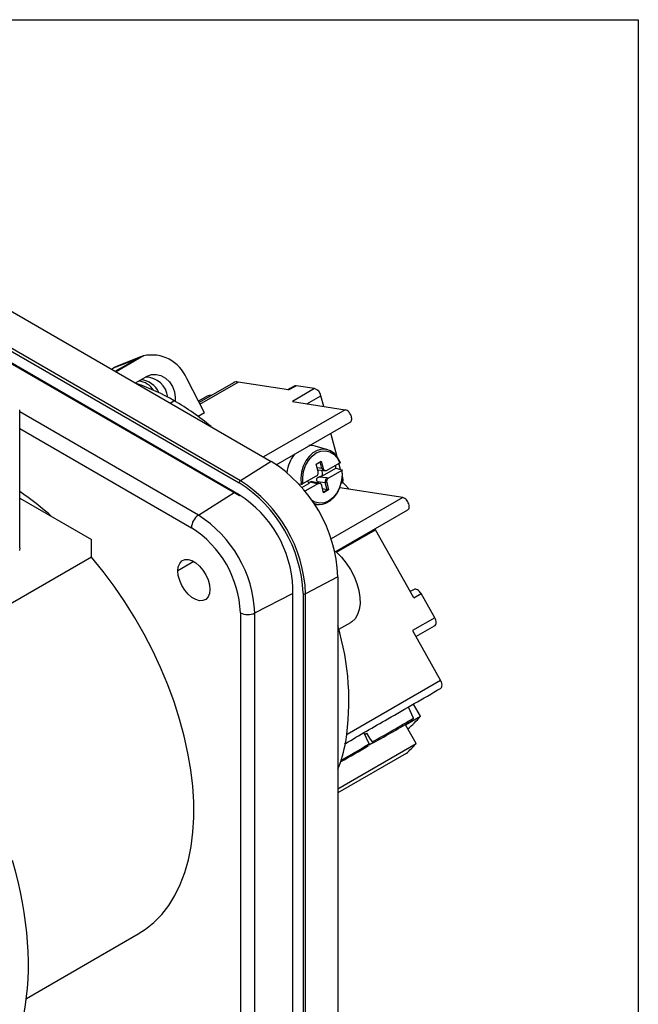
# Model space of a CAD drawing. Header units: inches. Extents: x 0 to 33, y 0 to 25.5.
# Tile 13 of 13: x 29.5 to 33, y 19.9 to 25.5. Entities that reach past the tile are written whole.
import ezdxf

# ---------------------------------------------------------------- set-up
doc = ezdxf.new("R2010")
doc.units = ezdxf.units.IN
doc.header["$LTSCALE"] = 3
doc.header["$MEASUREMENT"] = 0
doc.linetypes.add('SLD-Solid', pattern=[0])
doc.layers.add('SLD-DEFPOINTS', color=7, linetype='Continuous')

# ---------------------------------------------------------------- blocks, each defined once
blk = doc.blocks.new('Block2')
at = {"color": 7, "linetype": 'SLD-Solid', "lineweight": 18}
for p, q in [((33.0003, 25.5003), (0.0003, 25.5003)), ((33.0003, 0.0003), (33.0003, 25.5003))]:
    blk.add_line(p, q, dxfattribs=at)

msp = doc.modelspace()

# ---------------------------------------------------------------- linework, layer by layer
at = {"color": 7, "linetype": 'SLD-Solid'}
for p, q in [((0.0003, 25.5003), (33.0003, 25.5003)), ((33.0003, 25.5003), (33.0003, 0.0003))]:
    msp.add_line(p, q, dxfattribs=at)
for p, q in [((28.7455, 24.2682), (30.9281, 23.0082)), ((30.7538, 22.8988), (29.2862, 23.746)), ((29.2935, 23.7261), (30.7471, 22.8869)), ((30.7471, 22.8199), (29.3504, 23.6262)), ((29.3526, 23.6216), (30.7491, 22.8154)), ((30.0375, 23.5356), (30.1699, 23.5875)), ((30.0473, 23.5167), (30.1699, 23.5875)), ((30.2062, 23.6033), (30.0517, 23.5141)), ((30.1947, 23.5991), (30.0587, 23.5458)), ((30.026, 23.529), (30.0375, 23.5356)), ((30.0587, 23.5458), (30.0375, 23.5356)), ((30.162, 23.4504), (30.228, 23.4885)), ((30.5505, 23.2811), (30.4505, 23.4766)), ((30.7148, 23.4518), (30.5206, 23.3396)), ((30.5248, 23.3314), (30.7402, 23.4558)), ((31.0261, 23.4109), (30.7402, 23.4558)), ((31.0577, 23.4334), (31.0204, 23.4118)), ((31.0261, 23.4109), (31.0679, 23.435)), ((31.1725, 23.4186), (31.0473, 23.3463)), ((31.1725, 23.4186), (31.0679, 23.435)), ((30.3796, 23.3504), (30.3608, 23.3357)), ((30.5656, 23.3754), (30.5167, 23.3472)), ((31.0473, 23.3463), (31.3449, 23.2995)), ((31.1295, 23.3333), (31.2082, 23.3788)), ((31.2243, 23.3185), (31.2082, 23.3788)), ((29.5075, 22.5204), (29.5075, 23.2984)), ((30.5166, 22.7046), (29.5075, 23.2872)), ((30.5505, 23.2811), (30.5157, 23.261)), ((31.3449, 23.2995), (30.8842, 23.0335)), ((30.9558, 22.9884), (31.3737, 23.2296)), ((29.5075, 23.1934), (30.4771, 22.6336)), ((31.3001, 23.0343), (31.2648, 23.1667)), ((31.2473, 23.0733), (31.1762, 23.0942)), ((30.9281, 23.0082), (30.7538, 22.8988)), ((31.182, 22.9928), (31.2099, 23.0085)), ((31.2127, 22.9685), (31.2033, 23.0048)), ((31.2099, 23.0085), (31.2206, 22.9673)), ((31.1926, 22.9515), (31.182, 22.9928)), ((31.2127, 22.9685), (31.1876, 22.9709)), ((31.1904, 22.9601), (31.2237, 22.9569)), ((31.2206, 22.9673), (31.2127, 22.9685)), ((31.2175, 22.9268), (31.2929, 22.9693)), ((31.2234, 22.957), (31.2315, 22.9557)), ((31.2392, 22.9572), (31.3157, 23.0003)), ((31.3268, 22.9573), (31.2503, 22.9142)), ((31.319, 22.9632), (31.31, 22.9972)), ((31.1068, 22.8826), (31.1833, 22.9257)), ((31.1481, 22.8928), (31.186, 22.884)), ((31.1948, 22.8854), (31.1528, 22.8951)), ((31.1887, 22.8939), (31.1945, 22.8854)), ((31.1887, 22.8939), (31.2331, 22.8896)), ((31.2419, 22.9155), (31.1962, 22.9199)), ((31.2331, 22.8896), (31.241, 22.8884)), ((31.2438, 22.8484), (31.2331, 22.8896)), ((31.2503, 22.9142), (31.2419, 22.9155)), ((31.332, 22.9146), (31.328, 22.9123)), ((31.332, 22.9146), (31.3291, 22.9256)), ((31.0794, 22.8818), (31.0964, 22.8802)), ((31.1002, 22.8607), (31.1409, 22.8836)), ((31.1944, 22.8827), (31.118, 22.8396)), ((31.186, 22.884), (31.1944, 22.8827)), ((31.2021, 22.8842), (31.194, 22.8855)), ((31.2237, 22.8314), (31.213, 22.8727)), ((31.2438, 22.8484), (31.218, 22.8536)), ((31.2224, 22.8364), (31.2438, 22.8484)), ((31.2516, 22.8472), (31.2237, 22.8314)), ((31.241, 22.8884), (31.2516, 22.8472)), ((31.2516, 22.8472), (31.2438, 22.8484)), ((31.67, 22.8038), (31.3151, 22.8595)), ((29.5075, 22.8014), (29.9133, 22.5671)), ((30.5166, 22.7046), (30.7182, 22.8332)), ((30.7491, 22.8154), (30.7506, 22.8145)), ((31.67, 22.8038), (31.2656, 22.5703)), ((31.1708, 22.7654), (31.1988, 22.7647)), ((31.2849, 22.4949), (31.6988, 22.7339)), ((31.2968, 22.4951), (31.5158, 22.6216)), ((31.7319, 22.2383), (31.5158, 22.6216)), ((29.9133, 22.4678), (29.9133, 22.5671)), ((29.9133, 22.4678), (29.4303, 22.1889)), ((30.491, 22.4424), (30.4005, 22.3902)), ((31.3039, 22.3573), (31.122, 22.261)), ((31.3039, 22.3573), (31.3039, 19.6119)), ((31.0474, 22.2997), (31.0474, 22.2987)), ((31.0474, 22.2987), (31.0474, 19.5533)), ((31.0503, 19.5493), (31.0503, 22.2947)), ((31.7343, 22.2859), (31.7119, 22.2738)), ((31.7343, 22.2859), (31.7123, 22.2731)), ((30.8353, 22.1528), (31.0474, 22.263)), ((31.1084, 22.2644), (31.1084, 22.2612)), ((31.1084, 22.2612), (31.1084, 19.5158)), ((31.122, 19.5157), (31.122, 22.261)), ((31.7319, 22.2383), (31.7737, 22.2624)), ((31.851, 22.1252), (31.7737, 22.2624)), ((30.754, 22.154), (30.754, 19.4858)), ((30.8353, 19.4845), (30.8353, 22.1528)), ((31.851, 22.1252), (31.7258, 22.0529)), ((31.3091, 22.0605), (31.3768, 22.0997)), ((31.7448, 22.0192), (31.8504, 22.0802)), ((31.7258, 22.0529), (31.8843, 21.7719)), ((31.8843, 21.7719), (31.3557, 21.4668)), ((31.7305, 21.5589), (31.7018, 21.622)), ((31.7697, 21.5697), (31.7308, 21.6387)), ((31.6862, 21.5215), (31.7697, 21.5697)), ((31.7457, 21.4159), (31.6862, 21.5215)), ((31.4799, 21.4143), (31.4513, 21.4774)), ((31.3039, 21.1608), (31.7457, 21.4159)), ((31.5051, 21.4228), (31.4817, 21.4093)), ((31.6888, 21.3596), (31.3039, 21.1373)), ((29.5455, 19.9775), (30.177, 20.342))]:
    msp.add_line(p, q)
at = {"flags": 128}
for points in [[(30.228, 23.4885), (30.2522, 23.4977), (30.2786, 23.4989), (30.3053, 23.492), (30.3305, 23.4775), (30.3525, 23.4563), (30.3698, 23.43), (30.3812, 23.4002), (30.3859, 23.3691), (30.3851, 23.3473)], [(31.3165, 23.0043), (31.3025, 23.0308), (31.2842, 23.0522), (31.2624, 23.0673), (31.2383, 23.0754), (31.2129, 23.0762), (31.1874, 23.0696), (31.1632, 23.0559), (31.1412, 23.0358), (31.1227, 23.0103), (31.1083, 22.9804), (31.0989, 22.9478), (31.0949, 22.9138), (31.0964, 22.8802)], [(31.1068, 22.8826), (31.1057, 22.9171), (31.1107, 22.9517), (31.1215, 22.9846), (31.1376, 23.0139), (31.158, 23.0381), (31.1817, 23.0557), (31.2073, 23.0659), (31.2335, 23.068), (31.2587, 23.062), (31.2816, 23.0481), (31.3009, 23.0272), (31.3157, 23.0003)], [(31.3268, 22.9573), (31.3279, 22.9228), (31.3229, 22.8882), (31.3121, 22.8553), (31.296, 22.826), (31.2756, 22.8018), (31.2519, 22.7842), (31.2263, 22.7741), (31.2001, 22.7719), (31.1749, 22.778), (31.1545, 22.7898)], [(31.1666, 22.7718), (31.1858, 22.766), (31.2112, 22.7652), (31.2366, 22.7718), (31.2609, 22.7855), (31.2828, 22.8056), (31.3014, 22.8312), (31.3157, 22.861), (31.3251, 22.8937), (31.3292, 22.9276), (31.328, 22.9581)], [(31.2929, 22.9693), (31.3125, 22.9648), (31.3276, 22.9612)], [(31.3671, 22.8513), (31.3431, 22.8782), (31.3308, 22.89)], [(31.5158, 22.6216), (31.5132, 22.626), (31.5128, 22.6266)], [(29.5075, 22.5204), (29.5073, 22.5053)], [(30.177, 20.342), (30.2172, 20.3678), (30.2653, 20.4066), (30.3093, 20.4515), (30.349, 20.5023), (30.384, 20.5588), (30.4143, 20.6207), (30.4398, 20.6876), (30.4602, 20.7593), (30.4755, 20.8354), (30.4856, 20.9155), (30.4905, 20.9992), (30.4901, 21.0862), (30.4845, 21.1759), (30.4736, 21.268), (30.4575, 21.362), (30.4364, 21.4575), (30.4102, 21.5539), (30.3792, 21.6508), (30.3435, 21.7477), (30.3032, 21.8442), (30.2586, 21.9397), (30.2099, 22.0339), (30.1572, 22.1262), (30.101, 22.2161), (30.0414, 22.3033), (29.9787, 22.3873), (29.9133, 22.4678)], [(30.4005, 22.3902), (30.4031, 22.4137), (30.4109, 22.4328), (30.4233, 22.4463), (30.4396, 22.4536), (30.4589, 22.4542), (30.4801, 22.448), (30.5019, 22.4354), (30.5231, 22.4171), (30.5424, 22.3943), (30.5587, 22.3682), (30.5711, 22.3403), (30.5788, 22.3123), (30.5815, 22.2857), (30.5788, 22.2623), (30.5711, 22.2432), (30.5587, 22.2296), (30.5424, 22.2223), (30.5231, 22.2218), (30.5019, 22.228), (30.4801, 22.2405), (30.4589, 22.2588), (30.4396, 22.2817), (30.4233, 22.3078), (30.4109, 22.3357), (30.4031, 22.3637), (30.4005, 22.3902)], [(31.2919, 22.4994), (31.2957, 22.4961), (31.3248, 22.4672), (31.3517, 22.4339), (31.3756, 22.3974), (31.3957, 22.3587), (31.4116, 22.3188), (31.4227, 22.2791), (31.4288, 22.2405), (31.4295, 22.2044), (31.425, 22.1716), (31.4154, 22.1432), (31.4008, 22.1201), (31.3819, 22.1028), (31.3768, 22.0997)], [(31.7737, 22.2624), (31.7695, 22.2689), (31.7648, 22.2747), (31.7596, 22.2796), (31.7542, 22.2835), (31.7487, 22.2861), (31.7435, 22.2874), (31.7386, 22.2873), (31.7343, 22.2859)], [(31.8504, 22.0802), (31.8539, 22.0829), (31.8566, 22.0869), (31.8582, 22.0919), (31.8589, 22.0978), (31.8584, 22.1044), (31.8569, 22.1113), (31.8544, 22.1183), (31.851, 22.1252)], [(31.465, 21.4737), (31.483, 21.4465), (31.497, 21.4255)]]:
    msp.add_lwpolyline(points, dxfattribs=at)
for centre, radius, start, end in [((30.2529, 23.3944), 0.214, 22.5697, 102.5939), ((29.8197, 22.3942), 1.1081, 59.6465, 71.4926), ((30.1659, 23.3461), 0.1164, 33.0694, 82.492), ((30.1817, 23.3486), 0.1204, 23.3985, 84.4901), ((30.2177, 23.3561), 0.1268, 6.481, 89.709), ((30.7331, 23.4182), 0.0383, 79.3488, 118.643), ((31.065, 23.4204), 0.0149, 78.8413, 119.1505), ((31.1556, 23.3675), 0.0538, 12.0987, 71.6377), ((29.6059, 22.0241), 1.5355, 50.2479, 59.7439), ((30.5838, 23.3423), 0.0378, 80.8588, 118.7831), ((31.1503, 23.0058), 0.0921, 73.6749, 96.35), ((30.4902, 22.3214), 0.8145, 2.5202, 57.4798), ((31.2217, 22.921), 0.207, 142.1865, 173.27), ((31.1699, 22.9452), 0.0236, 304.6469, 15.5901), ((31.1471, 22.9324), 0.0707, 355.4617, 21.1674), ((31.2333, 22.9686), 0.0128, 186.1283, 297.078), ((31.1019, 22.9436), 0.1927, 7.6592, 12.6473), ((30.7623, 22.8862), 0.0152, 124.1588, 177.2848), ((30.3248, 22.2259), 0.798, 2.5201, 57.4799), ((31.1845, 22.9155), 0.0541, 199.3095, 216.1548), ((31.2637, 22.8948), 0.0236, 124.6469, 195.5901), ((31.3084, 22.904), 0.0259, 311.514, 24.1132), ((28.5056, 21.3548), 1.7892, 48.5622, 55.9498), ((30.3256, 22.2262), 0.7837, 2.7877, 57.4624), ((31.2003, 22.8713), 0.0128, 6.1283, 117.078), ((30.392, 22.2647), 0.659, 2.6055, 57.3945), ((30.7519, 22.8194), 0.00487, 173.8471, 234.9372), ((30.5684, 22.6293), 0.0914, 124.4666, 177.2658), ((30.1435, 22.1213), 0.6925, 2.6055, 57.3945), ((30.1551, 22.128), 0.5995, 2.4873, 57.5127), ((31.0523, 22.2992), 0.00488, 185.3092, 246.1355), ((31.1153, 22.2747), 0.0152, 242.7193, 295.8373), ((30.7959, 22.2353), 0.0914, 242.7384, 295.5295), ((29.879, 21.6536), 1.4872, 351.1846, 16.6501), ((28.953, 26.1467), 5.363, 298.3172, 301.1909), ((31.4135, 21.8554), 0.4566, 308.6847, 321.2692), ((29.2258, 25.6684), 4.8196, 298.2381, 301.2658), ((29.9082, 24.33), 3.253, 298.3983, 298.5921), ((30.5398, 21.5771), 0.823, 338.2015, 349.3947), ((29.527, 24.5918), 3.7366, 298.6614, 301.4492), ((29.6654, 24.3615), 3.461, 298.6075, 301.6199), ((31.3677, 21.7407), 0.4983, 310.1165, 319.3346)]:
    msp.add_arc(centre, radius, start, end)
for centre, major_axis, ratio, start_param, end_param in [((31.2261, 22.9765), (0.0025, 0.0195), 0.714339, 2.078608, 3.119951), ((31.2465, 22.8976), (0.0025, 0.0195), 0.714339, 0.507811, 2.078608), ((31.1907, 22.8661), (0.0037, 0.0193), 0.764945, 0.027362, 0.556814), ((28.2339, 20.9705), (-0.9742, 1.5967), 0.56049, 3.12797, 4.255784)]:
    msp.add_ellipse(centre, major_axis=major_axis, ratio=ratio, start_param=start_param, end_param=end_param)
for points, knots in [([(30.1699, 23.5875), (30.1711, 23.5881), (30.1735, 23.5895), (30.1775, 23.5915), (30.1816, 23.5935), (30.1861, 23.5955), (30.1907, 23.5975), (30.1957, 23.5995), (30.2008, 23.6014), (30.2044, 23.6026), (30.2062, 23.6033)], [0, 0, 0, 0, 0.117285, 0.235692, 0.355798, 0.478154, 0.603282, 0.73167, 0.863771, 1, 1, 1, 1]), ([(31.3735, 23.23), (31.3746, 23.2305), (31.3777, 23.232), (31.3809, 23.2374), (31.3826, 23.2456), (31.3819, 23.2555), (31.3788, 23.266), (31.3738, 23.2764), (31.3693, 23.2823), (31.367, 23.2853)], [0, 0, 0, 0, 0.0844516, 0.237112, 0.3900629, 0.5428137, 0.6955172, 0.8480478, 1, 1, 1, 1]), ([(31.3157, 23.0003), (31.316, 23.0006), (31.3168, 23.001), (31.3175, 23.0017), (31.3179, 23.0022), (31.3182, 23.0029), (31.318, 23.0037), (31.317, 23.0041), (31.3165, 23.0043)], [0, 0, 0, 0, 0.1457705, 0.2779791, 0.3966102, 0.5016595, 0.755762, 1, 1, 1, 1]), ([(31.3276, 22.9612), (31.3279, 22.9612), (31.3284, 22.961), (31.329, 22.9607), (31.3292, 22.9602), (31.3293, 22.9596), (31.3287, 22.9586), (31.3275, 22.9578), (31.3268, 22.9573)], [0, 0, 0, 0, 0.121414, 0.245252, 0.371598, 0.500523, 0.723414, 1, 1, 1, 1]), ([(31.1409, 22.8836), (31.1424, 22.8857), (31.1438, 22.8874), (31.1461, 22.8904), (31.1472, 22.8917), (31.1481, 22.8928)], [0, 0, 0, 0, 0.5, 0.5, 1, 1, 1, 1]), ([(31.1481, 22.8928), (31.1485, 22.8932), (31.1492, 22.8939), (31.1504, 22.8946), (31.1521, 22.895), (31.1535, 22.8949), (31.1545, 22.8947), (31.1545, 22.8947)], [0, 0, 0, 0, 0.236868, 0.457392, 0.668379, 0.999857, 1, 1, 1, 1]), ([(31.1887, 22.8939), (31.1882, 22.8947), (31.1872, 22.8962), (31.186, 22.8986), (31.185, 22.9016), (31.1844, 22.9051), (31.1848, 22.9092), (31.1863, 22.9129), (31.1889, 22.9159), (31.1923, 22.9184), (31.1948, 22.9194), (31.1962, 22.9199)], [0, 0, 0, 0, 0.086323, 0.16696, 0.243181, 0.374056, 0.496372, 0.619856, 0.745965, 0.867388, 1, 1, 1, 1]), ([(31.2175, 22.9268), (31.2126, 22.9253), (31.2086, 22.924), (31.2017, 22.9217), (31.1988, 22.9208), (31.1962, 22.9199)], [0, 0, 0, 0, 0.5, 0.5, 1, 1, 1, 1]), ([(31.0964, 22.8802), (31.0968, 22.8802), (31.0975, 22.8801), (31.0988, 22.8802), (31.1002, 22.8804), (31.102, 22.8807), (31.1044, 22.8814), (31.106, 22.8822), (31.1068, 22.8826)], [0, 0, 0, 0, 0.121414, 0.245252, 0.371598, 0.500523, 0.723414, 1, 1, 1, 1]), ([(31.7014, 22.7751), (31.6996, 22.7788), (31.6975, 22.7824), (31.6927, 22.7889), (31.6901, 22.7919), (31.6816, 22.7995), (31.6755, 22.8029), (31.67, 22.8038)], [0, 0, 0, 0, 0.25, 0.25, 0.5, 0.5, 1, 1, 1, 1]), ([(31.6986, 22.7342), (31.7005, 22.7353), (31.7045, 22.7379), (31.7077, 22.747), (31.7075, 22.7602), (31.7034, 22.7702), (31.7014, 22.7751)], [0, 0, 0, 0, 0.193494, 0.434069, 0.717084, 1, 1, 1, 1]), ([(31.3462, 21.4167), (31.4263, 21.4629), (31.6055, 21.5664), (31.7847, 21.6698), (31.8837, 21.727)], [0, 0, 0, 0, 0.447111, 1, 1, 1, 1]), ([(31.8836, 21.7272), (31.884, 21.7273), (31.8863, 21.7282), (31.8893, 21.732), (31.8908, 21.7367), (31.8915, 21.7391)], [0, 0, 0, 0, 0.0847916, 0.5431888, 1, 1, 1, 1]), ([(31.7305, 21.5527), (31.7307, 21.5531), (31.7312, 21.5542), (31.7313, 21.5565), (31.7307, 21.558), (31.7305, 21.5586)], [0, 0, 0, 0, 0.251037, 0.680507, 1, 1, 1, 1]), ([(31.3408, 21.4138), (31.3426, 21.415), (31.3463, 21.4176), (31.3478, 21.4229), (31.3487, 21.4257)], [0, 0, 0, 0, 0.475719, 1, 1, 1, 1]), ([(31.4796, 21.4073), (31.4798, 21.4076), (31.4803, 21.4086), (31.4807, 21.4109), (31.4806, 21.413), (31.4799, 21.4141), (31.4798, 21.4143)], [0, 0, 0, 0, 0.1961335, 0.530535, 0.8980047, 1, 1, 1, 1]), ([(31.497, 21.4255), (31.4972, 21.4251), (31.4978, 21.4243), (31.4988, 21.4233), (31.5, 21.4225), (31.5016, 21.4219), (31.5038, 21.4215), (31.5052, 21.4221), (31.5061, 21.4224)], [0, 0, 0, 0, 0.121414, 0.245252, 0.371598, 0.500523, 0.723414, 1, 1, 1, 1])]:
    msp.add_open_spline(points, degree=3, knots=knots)
for points in [[(31.3669, 23.2853), (31.3602, 23.2931), (31.352, 23.2984), (31.3449, 23.2995)], [(31.8915, 21.7391), (31.8933, 21.7481), (31.8905, 21.7609), (31.8843, 21.7719)]]:
    msp.add_open_spline(points, degree=3)

# ---------------------------------------------------------------- block references
at = {"layer": 'SLD-DEFPOINTS'}
msp.add_blockref('Block2', (0, 0), dxfattribs=at)

doc.saveas('drawing.dxf')
